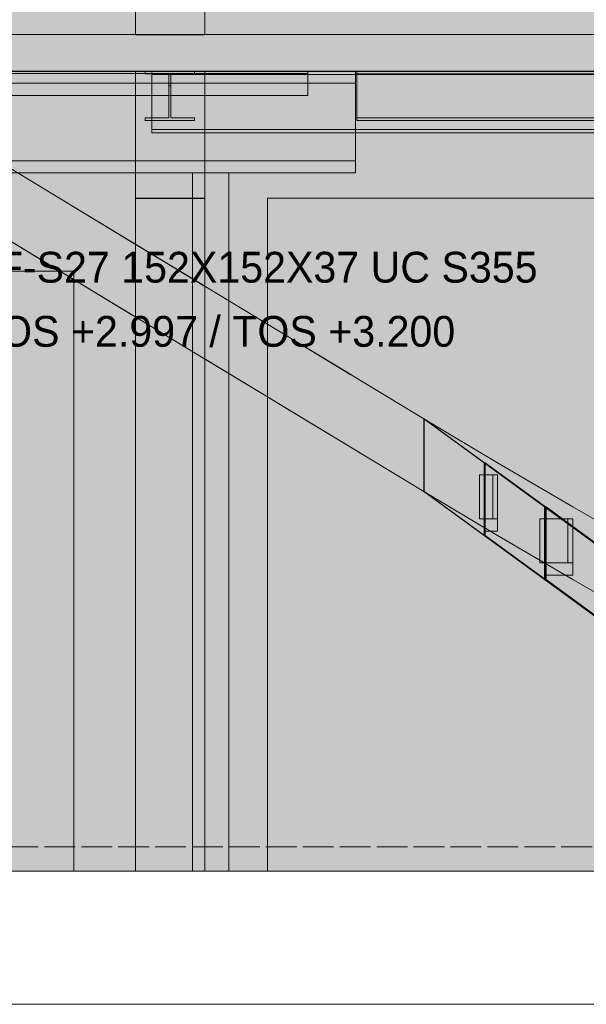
# Model space of a CAD drawing. Header units: millimetres. Extents: x 17 to 413, y 4 to 292.
# Tile 10 of 27: x 175 to 199, y 116 to 156. Entities that reach past the tile are written whole.
import ezdxf

# ---------------------------------------------------------------- set-up
doc = ezdxf.new("R2010")
doc.units = ezdxf.units.MM
doc.linetypes.add('DASHED', pattern=[1.524, 1.27, -0.254])
for name, color, linetype in [('FILL-WHITE', 7, 'Continuous'), ('LINE-CORE', 7, 'Continuous'), ('LINE-INK', 7, 'Continuous'), ('LINE-STEEL-DASH', 7, 'DASHED'), ('TEXT-INK', 7, 'Continuous')]:
    doc.layers.add(name, color=color, linetype=linetype)

msp = doc.modelspace()

# ---------------------------------------------------------------- hatches: boundary and pattern name
at = {"layer": 'FILL-WHITE', "true_color": 0xffffff}
h = msp.add_hatch(color=7, dxfattribs=at)
h.dxf.hatch_style = 1
h.paths.add_polyline_path([(68.058, 186.549), (147.226, 186.549), (147.226, 156.536), (165.426, 156.536), (165.426, 186.549), (234.318, 186.549), (234.318, 154.299), (68.058, 154.299)])
h = msp.add_hatch(color=7, dxfattribs=at)
h.dxf.hatch_style = 1
h.paths.add_polyline_path([(68.058, 186.549), (147.226, 186.549), (147.226, 156.536), (165.426, 156.536), (165.426, 186.549), (234.318, 186.549), (234.318, 154.299), (68.058, 154.299)])
h = msp.add_hatch(color=7, dxfattribs=at)
h.dxf.hatch_style = 1
h.paths.add_polyline_path([(183.083, 184.549), (183.083, 155.799), (180.226, 155.799), (180.226, 184.549)])
h = msp.add_hatch(color=7, dxfattribs=at)
h.dxf.hatch_style = 1
h.paths.add_polyline_path([(180.226, 155.799), (180.226, 162.014), (183.083, 162.014), (183.083, 155.799)])
h = msp.add_hatch(color=7, dxfattribs=at)
h.dxf.hatch_style = 1
h.paths.add_polyline_path([(242.193, 159.549), (242.193, 121.299), (177.676, 121.299), (177.676, 146.054), (168.571, 146.054), (168.571, 121.299), (130.426, 121.299), (130.426, 146.054), (121.321, 146.054), (121.321, 121.299), (120.933, 121.299), (120.933, 159.549)])
h = msp.add_hatch(color=7, dxfattribs=at)
h.dxf.hatch_style = 1
h.paths.add_polyline_path([(242.193, 159.549), (242.193, 155.812), (120.933, 155.812), (120.933, 159.549)])
h = msp.add_hatch(color=7, dxfattribs=at)
h.dxf.hatch_style = 1
h.paths.add_polyline_path([(164.926, 155.799), (165.126, 155.799), (165.126, 156.299), (168.12, 154.487), (168.126, 154.483), (168.133, 154.479), (171.126, 152.667), (174.12, 150.856), (174.126, 150.852), (174.126, 150.852), (177.126, 149.036), (177.133, 149.032), (180.121, 147.223), (180.126, 147.22), (180.133, 147.216), (183.121, 145.407), (183.126, 145.404), (183.133, 145.4), (186.126, 143.588), (189.12, 141.777), (189.126, 141.773), (189.126, 141.773), (192.126, 139.957), (195.176, 138.141), (198.276, 136.325), (201.426, 134.51), (204.626, 132.694), (207.876, 130.878), (211.176, 129.062), (214.526, 127.246), (217.926, 125.431), (221.376, 123.615), (221.376, 123.115), (221.376, 121.299), (217.926, 122.431), (214.526, 124.246), (211.176, 126.062), (207.876, 127.878), (204.626, 129.694), (201.426, 131.51), (198.276, 133.325), (195.176, 135.141), (192.126, 136.957), (189.126, 138.773), (186.132, 140.584), (186.126, 140.588), (186.126, 140.588), (183.129, 142.403), (183.126, 142.404), (183.119, 142.408), (180.131, 144.217), (180.126, 144.22), (180.119, 144.224), (177.126, 146.036), (177.119, 146.04), (174.126, 147.852), (171.132, 149.663), (171.126, 149.667), (171.126, 149.667), (168.132, 151.479), (168.126, 151.483), (168.119, 151.487), (165.126, 153.299), (165.126, 153.483), (165.126, 153.983), (164.926, 153.983)])
h = msp.add_hatch(color=7, dxfattribs=at)
h.dxf.hatch_style = 1
h.paths.add_polyline_path([(168.126, 154.483), (168.128, 154.482), (171.126, 152.667), (174.112, 150.861), (174.126, 150.852), (174.126, 150.852), (177.126, 149.036), (177.128, 149.035), (180.126, 147.22), (180.128, 147.219), (183.112, 145.413), (183.126, 145.404), (183.128, 145.403), (186.126, 143.588), (189.112, 141.782), (189.126, 141.773), (189.126, 141.773), (192.126, 139.957), (195.176, 138.141), (198.276, 136.325), (201.426, 134.51), (204.626, 132.694), (207.876, 130.878), (211.176, 129.062), (214.526, 127.246), (217.926, 125.431), (221.376, 123.615), (221.376, 121.299), (217.926, 122.431), (214.526, 124.246), (211.176, 126.062), (207.876, 127.878), (204.626, 129.694), (201.426, 131.51), (198.276, 133.325), (195.176, 135.141), (192.126, 136.957), (189.126, 138.773), (186.126, 140.588), (183.14, 142.395), (183.126, 142.404), (183.124, 142.405), (180.126, 144.22), (180.124, 144.221), (177.126, 146.036), (177.124, 146.037), (174.126, 147.852), (171.14, 149.658), (171.126, 149.667), (171.126, 149.667), (168.126, 151.483), (168.124, 151.484), (165.126, 153.299), (165.126, 156.299)])
h = msp.add_hatch(color=7, dxfattribs=at)
h.dxf.hatch_style = 1
h.paths.add_polyline_path([(242.193, 155.812), (242.193, 155.812), (242.193, 154.286), (120.933, 154.286), (120.933, 155.812)])
h = msp.add_hatch(color=7, dxfattribs=at)
h.dxf.hatch_style = 1
h.paths.add_polyline_path([(68.007, 121.299), (68.007, 154.286), (68.056, 154.286), (68.056, 154.299), (68.04, 154.3), (68.04, 154.3), (68.04, 154.301), (68.056, 154.299), (218.526, 154.299), (218.526, 121.299), (154.356, 121.299), (154.356, 149.054), (136.151, 149.054), (136.151, 121.299), (120.591, 121.299), (120.591, 149.054), (102.402, 149.054), (102.402, 149.052), (102.386, 149.054), (102.386, 121.299)])
h = msp.add_hatch(color=7, dxfattribs=at)
h.dxf.hatch_style = 1
h.paths.add_polyline_path([(218.526, 154.299), (218.526, 121.299), (154.356, 121.299), (154.356, 149.054), (136.151, 149.054), (136.151, 121.299), (120.591, 121.299), (120.591, 149.054), (102.386, 149.054), (102.386, 121.299), (68.007, 121.299), (68.007, 154.299)])
h = msp.add_hatch(color=7, dxfattribs=at)
h.dxf.hatch_style = 1
h.paths.add_polyline_path([(86.226, 154.299), (189.316, 154.299), (189.316, 153.807), (86.226, 153.807)])
h = msp.add_hatch(color=7, dxfattribs=at)
h.dxf.hatch_style = 1
h.paths.add_polyline_path([(86.226, 154.299), (189.316, 154.299), (189.316, 153.807), (86.226, 153.807)])
h = msp.add_hatch(color=7, dxfattribs=at)
h.dxf.hatch_style = 1
h.paths.add_polyline_path([(88.526, 154.299), (187.336, 154.299), (187.336, 153.299), (88.526, 153.299)])
h = msp.add_hatch(color=7, dxfattribs=at)
h.dxf.hatch_style = 1
h.paths.add_polyline_path([(88.526, 154.299), (187.336, 154.299), (187.336, 154.199), (88.526, 154.199)])
h = msp.add_hatch(color=7, dxfattribs=at)
h.dxf.hatch_style = 1
h.paths.add_polyline_path([(88.526, 154.199), (187.336, 154.199), (187.336, 153.299), (88.526, 153.299)])
h = msp.add_hatch(color=7, dxfattribs=at)
h.dxf.hatch_style = 1
h.paths.add_polyline_path([(137.601, 154.286), (137.602, 154.289), (137.617, 154.286), (242.193, 154.286), (242.193, 154.286), (242.193, 121.299), (242.193, 121.299), (177.676, 121.299), (177.676, 146.054), (168.571, 146.054), (168.571, 121.299), (130.426, 121.299), (130.426, 146.054), (121.321, 146.054), (121.321, 121.299), (120.933, 121.299), (120.933, 154.286)])
h = msp.add_hatch(color=7, dxfattribs=at)
h.dxf.hatch_style = 1
h.paths.add_polyline_path([(180.226, 121.299), (180.226, 154.299), (183.083, 154.299), (183.085, 154.315), (183.086, 154.315), (183.086, 121.299), (183.083, 121.299), (180.226, 121.299)])
h = msp.add_hatch(color=7, dxfattribs=at)
h.dxf.hatch_style = 1
h.paths.add_polyline_path([(180.226, 154.286), (180.226, 154.299), (183.083, 154.299), (183.083, 154.286), (180.226, 154.286)])
h = msp.add_hatch(color=7, dxfattribs=at)
h.dxf.hatch_style = 1
h.paths.add_polyline_path([(180.226, 154.299), (183.083, 154.299), (183.083, 121.299), (180.226, 121.299)])
h = msp.add_hatch(color=7, dxfattribs=at)
h.dxf.hatch_style = 1
h.paths.add_polyline_path([(183.086, 154.299), (183.086, 121.299), (180.226, 121.299), (180.226, 154.299)])
h = msp.add_hatch(color=7, dxfattribs=at)
h.dxf.hatch_style = 1
h.paths.add_polyline_path([(180.226, 154.286), (183.083, 154.286), (183.083, 121.299), (180.226, 121.299)])
h = msp.add_hatch(color=7, dxfattribs=at)
h.dxf.hatch_style = 1
h.paths.add_polyline_path([(180.612, 154.3), (180.612, 154.301), (180.624, 154.299), (180.628, 154.299), (182.664, 154.299), (182.664, 154.189), (181.682, 154.189), (181.682, 152.377), (182.664, 152.377), (182.664, 152.267), (180.628, 152.267), (180.612, 152.265), (180.628, 152.267), (180.628, 152.377), (181.61, 152.377), (181.61, 154.189), (180.628, 154.189), (180.628, 154.299), (180.612, 154.3)])
h = msp.add_hatch(color=7, dxfattribs=at)
h.dxf.hatch_style = 1
h.paths.add_polyline_path([(180.628, 152.377), (181.61, 152.377), (181.61, 153.689), (181.61, 154.189), (180.628, 154.189), (180.628, 154.299), (180.624, 154.299), (180.628, 154.299), (182.664, 154.299), (182.664, 154.189), (181.682, 154.189), (181.682, 152.377), (182.664, 152.377), (182.664, 152.267), (180.628, 152.267)])
h = msp.add_hatch(color=7, dxfattribs=at)
h.dxf.hatch_style = 1
h.paths.add_polyline_path([(180.896, 154.299), (244.776, 154.299), (244.776, 154.157), (180.896, 154.157)])
h = msp.add_hatch(color=7, dxfattribs=at)
h.dxf.hatch_style = 1
h.paths.add_polyline_path([(180.896, 154.299), (244.776, 154.299), (244.776, 154.157), (180.896, 154.157)])
h = msp.add_hatch(color=7, dxfattribs=at)
h.dxf.hatch_style = 1
h.paths.add_polyline_path([(180.896, 154.299), (244.776, 154.299), (244.776, 154.157), (180.896, 154.157)])
h = msp.add_hatch(color=7, dxfattribs=at)
h.dxf.hatch_style = 1
h.paths.add_polyline_path([(180.896, 154.299), (244.776, 154.299), (244.776, 154.157), (180.896, 154.157)])
h = msp.add_hatch(color=7, dxfattribs=at)
h.dxf.hatch_style = 1
h.paths.add_polyline_path([(180.896, 154.157), (244.776, 154.157), (244.776, 151.9), (180.896, 151.9)])
h = msp.add_hatch(color=7, dxfattribs=at)
h.dxf.hatch_style = 1
h.paths.add_polyline_path([(180.896, 154.157), (244.776, 154.157), (244.776, 151.9), (180.896, 151.9)])
h = msp.add_hatch(color=7, dxfattribs=at)
h.dxf.hatch_style = 1
h.paths.add_polyline_path([(180.896, 154.157), (244.776, 154.157), (244.776, 151.9), (180.896, 151.9)])
h = msp.add_hatch(color=7, dxfattribs=at)
h.dxf.hatch_style = 1
h.paths.add_polyline_path([(180.896, 154.157), (244.776, 154.157), (244.776, 151.9), (180.896, 151.9)])
h = msp.add_hatch(color=7, dxfattribs=at)
h.dxf.hatch_style = 1
h.paths.add_polyline_path([(183.086, 154.299), (183.086, 154.299), (183.079, 154.299)])
h = msp.add_hatch(color=7, dxfattribs=at)
h.dxf.hatch_style = 1
h.paths.add_polyline_path([(228.696, 154.299), (228.696, 154.286), (228.745, 154.286), (228.745, 121.299), (204.235, 121.299), (204.23, 121.293), (204.23, 121.293), (204.235, 121.299), (204.235, 149.054), (185.68, 149.054), (185.68, 121.299), (183.086, 121.299), (183.086, 154.299)])
h = msp.add_hatch(color=7, dxfattribs=at)
h.dxf.hatch_style = 1
h.paths.add_polyline_path([(228.696, 154.299), (228.696, 154.286), (228.745, 154.286), (228.745, 121.299), (204.235, 121.299), (204.235, 149.054), (185.68, 149.054), (185.68, 121.299), (183.086, 121.299), (183.086, 154.299)])
h = msp.add_hatch(color=7, dxfattribs=at)
h.dxf.hatch_style = 1
h.paths.add_polyline_path([(189.366, 154.299), (231.276, 154.299), (231.276, 154.189), (189.366, 154.189)])
h = msp.add_hatch(color=7, dxfattribs=at)
h.dxf.hatch_style = 1
h.paths.add_polyline_path([(189.366, 154.299), (231.276, 154.299), (231.276, 154.189), (189.366, 154.189)])
h = msp.add_hatch(color=7, dxfattribs=at)
h.dxf.hatch_style = 1
h.paths.add_polyline_path([(231.276, 154.189), (231.276, 152.377), (189.366, 152.377), (189.366, 154.189)])
h = msp.add_hatch(color=7, dxfattribs=at)
h.dxf.hatch_style = 1
h.paths.add_polyline_path([(189.366, 154.189), (231.276, 154.189), (231.276, 152.377), (189.366, 152.377)])
h = msp.add_hatch(color=7, dxfattribs=at)
h.dxf.hatch_style = 1
h.paths.add_polyline_path([(189.316, 153.807), (189.316, 150.601), (86.226, 150.601), (86.226, 153.807)])
h = msp.add_hatch(color=7, dxfattribs=at)
h.dxf.hatch_style = 1
h.paths.add_polyline_path([(86.226, 153.807), (189.316, 153.807), (189.316, 150.601), (86.226, 150.601)])
h = msp.add_hatch(color=7, dxfattribs=at)
h.dxf.hatch_style = 1
h.paths.add_polyline_path([(180.612, 152.266), (180.628, 152.267), (180.628, 152.377), (181.61, 152.377), (181.61, 153.689), (181.682, 153.689), (181.682, 152.377), (182.664, 152.377), (182.664, 152.267), (180.628, 152.267), (180.612, 152.265), (180.612, 152.265)])
h = msp.add_hatch(color=7, dxfattribs=at)
h.dxf.hatch_style = 1
h.paths.add_polyline_path([(189.366, 152.377), (231.276, 152.377), (231.276, 152.267), (189.366, 152.267)])
h = msp.add_hatch(color=7, dxfattribs=at)
h.dxf.hatch_style = 1
h.paths.add_polyline_path([(189.366, 152.377), (231.276, 152.377), (231.276, 152.267), (189.366, 152.267)])
h = msp.add_hatch(color=7, dxfattribs=at)
h.dxf.hatch_style = 1
h.paths.add_polyline_path([(180.612, 152.266), (180.628, 152.267), (180.612, 152.265), (180.612, 152.265)])
h = msp.add_hatch(color=7, dxfattribs=at)
h.dxf.hatch_style = 1
h.paths.add_polyline_path([(180.896, 151.9), (244.776, 151.9), (244.776, 151.758), (180.896, 151.758)])
h = msp.add_hatch(color=7, dxfattribs=at)
h.dxf.hatch_style = 1
h.paths.add_polyline_path([(180.896, 151.9), (244.776, 151.9), (244.776, 151.758), (180.896, 151.758)])
h = msp.add_hatch(color=7, dxfattribs=at)
h.dxf.hatch_style = 1
h.paths.add_polyline_path([(180.896, 151.9), (244.776, 151.9), (244.776, 151.758), (180.896, 151.758)])
h = msp.add_hatch(color=7, dxfattribs=at)
h.dxf.hatch_style = 1
h.paths.add_polyline_path([(180.896, 151.9), (244.776, 151.9), (244.776, 151.758), (180.896, 151.758)])
h = msp.add_hatch(color=7, dxfattribs=at)
h.dxf.hatch_style = 1
h.paths.add_polyline_path([(174.126, 150.352), (174.126, 150.852), (177.126, 149.036), (177.128, 149.035), (180.126, 147.22), (180.128, 147.219), (183.112, 145.413), (183.126, 145.404), (183.128, 145.403), (186.126, 143.588), (189.112, 141.782), (189.126, 141.773), (189.126, 141.773), (192.126, 139.957), (192.126, 138.957), (192.126, 137.641), (192.126, 136.957), (189.126, 138.773), (186.14, 140.579), (186.126, 140.588), (186.126, 140.588), (183.14, 142.395), (183.126, 142.404), (183.124, 142.405), (180.126, 144.22), (180.124, 144.221), (177.126, 146.036), (177.124, 146.037), (174.126, 147.852), (174.126, 148.536), (173.926, 148.536), (173.926, 150.352)])
h = msp.add_hatch(color=7, dxfattribs=at)
h.dxf.hatch_style = 1
h.paths.add_polyline_path([(174.126, 147.852), (174.126, 150.852), (177.126, 149.036), (177.133, 149.032), (180.121, 147.223), (183.126, 145.404), (183.133, 145.4), (186.126, 143.588), (189.12, 141.777), (189.126, 141.773), (189.126, 141.773), (192.126, 139.957), (192.126, 136.957), (189.126, 138.773), (186.132, 140.584), (186.126, 140.588), (186.126, 140.588), (183.126, 142.404), (183.119, 142.408), (180.131, 144.217), (177.131, 146.033), (174.126, 147.852)])
h = msp.add_hatch(color=7, dxfattribs=at)
h.dxf.hatch_style = 1
h.paths.add_polyline_path([(86.226, 150.601), (189.316, 150.601), (189.316, 150.109), (86.226, 150.109)])
h = msp.add_hatch(color=7, dxfattribs=at)
h.dxf.hatch_style = 1
h.paths.add_polyline_path([(86.226, 150.601), (189.316, 150.601), (189.316, 150.109), (86.226, 150.109)])
h = msp.add_hatch(color=7, dxfattribs=at)
h.dxf.hatch_style = 1
h.paths.add_polyline_path([(182.576, 150.109), (184.076, 150.109), (184.076, 121.299), (182.576, 121.299)])
h = msp.add_hatch(color=7, dxfattribs=at)
h.dxf.hatch_style = 1
h.paths.add_polyline_path([(184.076, 150.109), (184.076, 121.299), (182.576, 121.299), (182.576, 150.109)])
h = msp.add_hatch(color=7, dxfattribs=at)
h.dxf.hatch_style = 1
h.paths.add_polyline_path([(183.083, 149.054), (183.083, 121.299), (180.226, 121.299), (180.226, 149.054)])
h = msp.add_hatch(color=7, dxfattribs=at)
h.dxf.hatch_style = 1
h.paths.add_polyline_path([(180.226, 121.299), (180.226, 149.054), (183.083, 149.054), (183.083, 121.299)])
h = msp.add_hatch(color=7, dxfattribs=at)
h.dxf.hatch_style = 1
h.paths.add_polyline_path([(183.083, 149.054), (183.083, 121.299), (180.226, 121.299), (180.226, 149.054)])
h = msp.add_hatch(color=7, dxfattribs=at)
h.dxf.hatch_style = 1
h.paths.add_polyline_path([(180.226, 121.299), (180.226, 149.054), (183.083, 149.054), (183.083, 121.299)])
h = msp.add_hatch(color=7, dxfattribs=at)
h.dxf.hatch_style = 1
h.paths.add_polyline_path([(183.083, 149.049), (183.083, 121.299), (180.226, 121.299), (180.226, 149.049)])
h = msp.add_hatch(color=7, dxfattribs=at)
h.dxf.hatch_style = 1
h.paths.add_polyline_path([(180.226, 121.299), (180.226, 149.049), (183.083, 149.049), (183.083, 121.299)])
h = msp.add_hatch(color=7, dxfattribs=at)
h.dxf.hatch_style = 1
h.paths.add_polyline_path([(173.206, 141.975), (198.023, 141.975), (198.023, 147.367), (173.206, 147.367)])
h = msp.add_hatch(color=7, dxfattribs=at)
h.dxf.hatch_style = 1
h.paths.add_polyline_path([(192.137, 139.957), (192.137, 136.957), (192.126, 136.957), (192.126, 139.957)])
h = msp.add_hatch(color=7, dxfattribs=at)
h.dxf.hatch_style = 1
h.paths.add_polyline_path([(194.626, 138.141), (194.626, 137.141), (194.626, 135.141), (192.126, 136.957), (192.126, 137.641), (192.126, 139.957)])
h = msp.add_hatch(color=7, dxfattribs=at)
h.dxf.hatch_style = 1
h.paths.add_polyline_path([(192.137, 139.957), (194.637, 138.141), (194.637, 135.141), (192.137, 136.957)])
h = msp.add_hatch(color=7, dxfattribs=at)
h.dxf.hatch_style = 1
h.paths.add_polyline_path([(194.626, 135.141), (194.626, 138.141), (194.637, 138.141), (194.637, 135.141)])
h = msp.add_hatch(color=7, dxfattribs=at)
h.dxf.hatch_style = 1
h.paths.add_polyline_path([(194.66, 138.141), (194.66, 135.141), (194.626, 135.141), (194.626, 138.141)])
h = msp.add_hatch(color=7, dxfattribs=at)
h.dxf.hatch_style = 1
h.paths.add_polyline_path([(194.626, 138.141), (194.66, 138.141), (197.15, 136.325), (197.116, 136.325)])
h = msp.add_hatch(color=7, dxfattribs=at)
h.dxf.hatch_style = 1
h.paths.add_polyline_path([(194.626, 138.141), (197.116, 136.325), (197.116, 135.325), (197.116, 133.325), (194.626, 135.141), (194.626, 135.825)])
h = msp.add_hatch(color=7, dxfattribs=at)
h.dxf.hatch_style = 1
h.paths.add_polyline_path([(194.66, 135.141), (194.66, 138.141), (197.15, 136.325), (197.15, 133.325)])
h = msp.add_hatch(color=7, dxfattribs=at)
h.dxf.hatch_style = 1
h.paths.add_polyline_path([(194.976, 137.641), (194.976, 135.825), (194.426, 135.825), (194.426, 137.641)])
h = msp.add_hatch(color=7, dxfattribs=at)
h.dxf.hatch_style = 1
h.paths.add_polyline_path([(194.626, 137.641), (194.626, 135.825), (194.426, 135.825), (194.426, 137.641)])
h = msp.add_hatch(color=7, dxfattribs=at)
h.dxf.hatch_style = 1
h.paths.add_polyline_path([(194.626, 137.141), (194.626, 137.641), (195.176, 137.641), (195.176, 135.325), (194.626, 135.325), (194.626, 135.825)])
h = msp.add_hatch(color=7, dxfattribs=at)
h.dxf.hatch_style = 1
h.paths.add_polyline_path([(194.976, 137.641), (195.176, 137.641), (195.176, 135.825), (194.976, 135.825)])
h = msp.add_hatch(color=7, dxfattribs=at)
h.dxf.hatch_style = 1
h.paths.add_polyline_path([(197.116, 136.325), (197.15, 136.325), (197.15, 133.325), (197.116, 133.325)])
h = msp.add_hatch(color=7, dxfattribs=at)
h.dxf.hatch_style = 1
h.paths.add_polyline_path([(197.173, 136.325), (197.173, 133.325), (197.116, 133.325), (197.116, 136.325)])
h = msp.add_hatch(color=7, dxfattribs=at)
h.dxf.hatch_style = 1
h.paths.add_polyline_path([(197.116, 136.325), (197.173, 136.325), (199.653, 134.51), (199.596, 134.51)])
h = msp.add_hatch(color=7, dxfattribs=at)
h.dxf.hatch_style = 1
h.paths.add_polyline_path([(199.596, 134.51), (199.596, 133.51), (199.596, 131.51), (197.116, 133.325), (197.116, 134.01), (197.116, 136.325)])
h = msp.add_hatch(color=7, dxfattribs=at)
h.dxf.hatch_style = 1
h.paths.add_polyline_path([(197.173, 133.325), (197.173, 136.325), (199.653, 134.51), (199.653, 131.51), (197.173, 133.325)])
h = msp.add_hatch(color=7, dxfattribs=at)
h.dxf.hatch_style = 1
h.paths.add_polyline_path([(198.077, 135.825), (198.077, 134.01), (196.917, 134.01), (196.917, 135.825)])
h = msp.add_hatch(color=7, dxfattribs=at)
h.dxf.hatch_style = 1
h.paths.add_polyline_path([(197.116, 135.825), (197.116, 134.01), (196.917, 134.01), (196.917, 135.825)])
h = msp.add_hatch(color=7, dxfattribs=at)
h.dxf.hatch_style = 1
h.paths.add_polyline_path([(197.116, 134.01), (197.116, 135.325), (197.116, 135.825), (198.276, 135.825), (198.276, 133.51), (197.116, 133.51)])
h = msp.add_hatch(color=7, dxfattribs=at)
h.dxf.hatch_style = 1
h.paths.add_polyline_path([(198.077, 134.01), (198.077, 135.825), (198.276, 135.825), (198.276, 134.01)])
h = msp.add_hatch(color=7, dxfattribs=at)
h.dxf.hatch_style = 1
h.paths.add_polyline_path([(194.626, 135.141), (194.66, 135.141), (197.15, 133.325), (197.116, 133.325)])
h = msp.add_hatch(color=7, dxfattribs=at)
h.dxf.hatch_style = 1
h.paths.add_polyline_path([(197.116, 133.325), (197.173, 133.325), (199.653, 131.51), (199.596, 131.51)])

# ---------------------------------------------------------------- linework, layer by layer
at = {"layer": 'LINE-CORE', "lineweight": 5}
for points in [[(68.058, 186.549), (147.226, 186.549), (147.226, 156.536), (165.426, 156.536), (165.426, 186.549), (234.318, 186.549), (234.318, 154.299), (68.058, 154.299)], [(68.058, 186.549), (147.226, 186.549), (147.226, 156.536), (165.426, 156.536), (165.426, 186.549), (234.318, 186.549), (234.318, 154.299), (234.318, 154.299), (234.318, 154.299), (68.058, 154.299), (68.058, 154.299), (68.058, 154.299)], [(183.083, 184.549), (183.083, 155.799), (180.226, 155.799), (180.226, 184.549)], [(180.226, 155.799), (180.226, 162.014), (183.083, 162.014), (183.083, 162.014), (183.083, 155.799), (180.226, 155.799)], [(242.193, 159.549), (242.193, 121.299), (177.676, 121.299), (177.676, 146.054), (168.571, 146.054), (168.571, 121.299), (130.426, 121.299), (130.426, 146.054), (121.321, 146.054), (121.321, 121.299), (120.933, 121.299), (120.933, 159.549)], [(242.193, 159.549), (242.193, 155.812), (120.933, 155.812), (120.933, 159.549)], [(242.193, 155.812), (242.193, 155.812), (242.193, 154.286), (120.933, 154.286), (120.933, 155.812)], [(68.007, 121.299), (68.007, 154.286), (68.056, 154.286), (68.056, 154.299), (68.04, 154.3), (68.04, 154.3), (68.04, 154.301), (68.056, 154.299), (68.056, 154.299), (218.526, 154.299), (218.526, 121.299), (154.356, 121.299), (154.356, 149.054), (136.151, 149.054), (136.151, 121.299), (120.591, 121.299), (120.591, 121.299), (120.591, 149.054), (102.402, 149.054), (102.402, 149.052), (102.386, 149.054), (102.386, 121.299), (68.007, 121.299)], [(218.526, 154.299), (218.526, 121.299), (154.356, 121.299), (154.356, 149.054), (136.151, 149.054), (136.151, 121.299), (120.591, 121.299), (120.591, 149.054), (102.386, 149.054), (102.386, 121.299), (68.007, 121.299), (68.007, 154.299)], [(86.226, 154.299), (189.316, 154.299), (189.316, 153.807), (86.226, 153.807), (86.226, 154.299)], [(86.226, 154.299), (189.316, 154.299), (189.316, 154.299), (189.316, 153.807), (86.226, 153.807), (86.226, 153.807)], [(88.526, 154.299), (187.336, 154.299), (187.336, 153.299), (88.526, 153.299), (88.526, 154.299)], [(88.526, 154.299), (187.336, 154.299), (187.336, 154.299), (187.336, 154.199), (88.526, 154.199), (88.526, 154.199)], [(88.526, 154.199), (187.336, 154.199), (187.336, 153.299), (88.526, 153.299)], [(137.601, 154.286), (137.602, 154.289), (137.617, 154.286), (242.193, 154.286), (242.193, 154.286), (242.193, 121.299), (242.193, 121.299), (177.676, 121.299), (177.676, 146.054), (168.571, 146.054), (168.571, 121.299), (130.426, 121.299), (130.426, 146.054), (121.321, 146.054), (121.321, 121.299), (120.933, 121.299), (120.933, 154.286)], [(180.226, 121.299), (180.226, 121.299), (180.226, 154.299), (183.083, 154.299), (183.085, 154.315), (183.086, 154.315), (183.086, 121.299), (183.083, 121.299), (180.226, 121.299), (180.226, 121.299)], [(180.226, 154.286), (180.226, 154.299), (183.083, 154.299), (183.083, 154.299), (183.083, 154.299), (183.083, 154.299), (183.083, 154.286), (180.226, 154.286), (180.226, 154.286), (180.226, 154.286)], [(180.226, 154.299), (180.226, 154.299), (180.226, 154.299), (183.083, 154.299), (183.083, 121.299), (183.083, 121.299), (183.083, 121.299), (183.083, 121.299), (180.226, 121.299), (180.226, 154.299)], [(183.086, 154.299), (183.086, 121.299), (180.226, 121.299), (180.226, 154.299)], [(180.226, 154.286), (183.083, 154.286), (183.083, 121.299), (180.226, 121.299)], [(180.612, 154.3), (180.612, 154.301), (180.624, 154.299), (180.628, 154.299), (182.664, 154.299), (182.664, 154.189), (181.682, 154.189), (181.682, 152.377), (182.664, 152.377), (182.664, 152.267), (180.628, 152.267), (180.628, 152.267), (180.612, 152.265), (180.612, 152.265), (180.628, 152.267), (180.628, 152.377), (181.61, 152.377), (181.61, 154.189), (180.628, 154.189), (180.628, 154.299), (180.612, 154.3)], [(180.628, 152.377), (181.61, 152.377), (181.61, 153.689), (181.61, 154.189), (180.628, 154.189), (180.628, 154.299), (180.624, 154.299), (180.628, 154.299), (182.664, 154.299), (182.664, 154.189), (181.682, 154.189), (181.682, 152.377), (182.664, 152.377), (182.664, 152.267), (180.628, 152.267)], [(180.896, 154.299), (244.776, 154.299), (244.776, 154.157), (180.896, 154.157), (180.896, 154.299)], [(180.896, 154.299), (244.776, 154.299), (244.776, 154.299), (244.776, 154.157), (180.896, 154.157), (180.896, 154.157)], [(180.896, 154.299), (244.776, 154.299), (244.776, 154.157), (180.896, 154.157), (180.896, 154.299)], [(180.896, 154.299), (244.776, 154.299), (244.776, 154.299), (244.776, 154.157), (180.896, 154.157), (180.896, 154.157)], [(180.896, 154.157), (244.776, 154.157), (244.776, 151.9), (244.776, 151.9), (180.896, 151.9), (180.896, 154.157)], [(180.896, 154.157), (244.776, 154.157), (244.776, 154.157), (244.776, 151.9), (180.896, 151.9), (180.896, 151.9)], [(180.896, 154.157), (244.776, 154.157), (244.776, 151.9), (244.776, 151.9), (180.896, 151.9), (180.896, 154.157)], [(180.896, 154.157), (244.776, 154.157), (244.776, 154.157), (244.776, 151.9), (180.896, 151.9), (180.896, 151.9)], [(183.086, 154.299), (183.086, 154.299), (183.079, 154.299)], [(228.696, 154.299), (228.696, 154.299), (228.696, 154.299), (228.696, 154.299), (228.696, 154.286), (228.745, 154.286), (228.745, 154.286), (228.745, 154.286), (228.745, 121.299), (204.235, 121.299), (204.235, 121.299), (204.23, 121.293), (204.23, 121.293), (204.235, 121.299), (204.235, 149.054), (185.68, 149.054), (185.68, 121.299), (183.086, 121.299), (183.086, 121.299), (183.086, 154.299)], [(228.696, 154.299), (228.696, 154.286), (228.696, 154.286), (228.696, 154.286), (228.696, 154.286), (228.696, 154.286), (228.745, 154.286), (228.745, 121.299), (228.745, 121.299), (204.235, 121.299), (204.235, 149.054), (185.68, 149.054), (185.68, 121.299), (185.68, 121.299), (183.086, 121.299), (183.086, 154.299)], [(189.366, 154.299), (231.276, 154.299), (231.276, 154.189), (189.366, 154.189), (189.366, 154.299)], [(189.366, 154.299), (231.276, 154.299), (231.276, 154.299), (231.276, 154.189), (189.366, 154.189), (189.366, 154.189)], [(231.276, 154.189), (231.276, 152.377), (189.366, 152.377), (189.366, 154.189)], [(189.366, 154.189), (231.276, 154.189), (231.276, 152.377), (189.366, 152.377)], [(189.316, 153.807), (189.316, 150.601), (86.226, 150.601), (86.226, 153.807)], [(86.226, 153.807), (189.316, 153.807), (189.316, 150.601), (86.226, 150.601)], [(180.612, 152.266), (180.628, 152.267), (180.628, 152.377), (181.61, 152.377), (181.61, 153.689), (181.682, 153.689), (181.682, 152.377), (182.664, 152.377), (182.664, 152.267), (180.628, 152.267), (180.628, 152.267), (180.612, 152.265), (180.612, 152.265)], [(189.366, 152.377), (231.276, 152.377), (231.276, 152.267), (189.366, 152.267), (189.366, 152.377)], [(189.366, 152.377), (231.276, 152.377), (231.276, 152.377), (231.276, 152.267), (189.366, 152.267), (189.366, 152.267)], [(180.612, 152.266), (180.628, 152.267), (180.612, 152.265), (180.612, 152.265)], [(180.896, 151.9), (244.776, 151.9), (244.776, 151.758), (180.896, 151.758), (180.896, 151.9)], [(180.896, 151.9), (244.776, 151.9), (244.776, 151.9), (244.776, 151.758), (180.896, 151.758), (180.896, 151.758)], [(180.896, 151.9), (244.776, 151.9), (244.776, 151.758), (180.896, 151.758), (180.896, 151.9)], [(180.896, 151.9), (244.776, 151.9), (244.776, 151.9), (244.776, 151.758), (180.896, 151.758), (180.896, 151.758)], [(86.226, 150.601), (189.316, 150.601), (189.316, 150.109), (86.226, 150.109), (86.226, 150.601)], [(86.226, 150.601), (189.316, 150.601), (189.316, 150.601), (189.316, 150.109), (86.226, 150.109), (86.226, 150.109)], [(182.576, 150.109), (184.076, 150.109), (184.076, 121.299), (182.576, 121.299)], [(184.076, 150.109), (184.076, 121.299), (182.576, 121.299), (182.576, 150.109)], [(183.083, 149.054), (183.083, 121.299), (183.083, 121.299), (180.226, 121.299), (180.226, 149.054), (180.226, 149.054)], [(180.226, 121.299), (180.226, 149.054), (183.083, 149.054), (183.083, 149.054), (183.083, 121.299), (180.226, 121.299)], [(183.083, 149.054), (183.083, 121.299), (183.083, 121.299), (180.226, 121.299), (180.226, 149.054), (180.226, 149.054)], [(180.226, 121.299), (180.226, 149.054), (183.083, 149.054), (183.083, 149.054), (183.083, 121.299), (180.226, 121.299)], [(183.083, 149.049), (183.083, 121.299), (183.083, 121.299), (180.226, 121.299), (180.226, 149.049), (180.226, 149.049)], [(180.226, 121.299), (180.226, 149.049), (183.083, 149.049), (183.083, 149.049), (183.083, 121.299), (180.226, 121.299)], [(192.137, 139.957), (192.137, 136.957), (192.137, 136.957), (192.126, 136.957), (192.126, 139.957), (192.126, 139.957)], [(194.626, 138.141), (194.626, 137.141), (194.626, 135.141), (192.126, 136.957), (192.126, 137.641), (192.126, 139.957)], [(192.137, 139.957), (194.637, 138.141), (194.637, 135.141), (192.137, 136.957)], [(194.626, 135.141), (194.626, 138.141), (194.637, 138.141), (194.637, 135.141), (194.626, 135.141)], [(194.66, 138.141), (194.66, 135.141), (194.626, 135.141), (194.626, 138.141)], [(194.626, 138.141), (194.66, 138.141), (197.15, 136.325), (197.15, 136.325), (197.116, 136.325), (194.626, 138.141)], [(194.626, 138.141), (194.626, 138.141), (197.116, 136.325), (197.116, 135.325), (197.116, 133.325), (197.116, 133.325), (194.626, 135.141), (194.626, 135.825)], [(194.66, 135.141), (194.66, 138.141), (197.15, 136.325), (197.15, 136.325), (197.15, 133.325), (194.66, 135.141)], [(194.976, 137.641), (194.976, 135.825), (194.976, 135.825), (194.426, 135.825), (194.426, 137.641), (194.426, 137.641)], [(194.626, 137.641), (194.626, 135.825), (194.426, 135.825), (194.426, 137.641)], [(194.626, 137.141), (194.626, 137.141), (194.626, 137.641), (195.176, 137.641), (195.176, 135.325), (194.626, 135.325), (194.626, 135.825)], [(194.976, 137.641), (195.176, 137.641), (195.176, 135.825), (194.976, 135.825)], [(197.116, 136.325), (197.15, 136.325), (197.15, 133.325), (197.116, 133.325)], [(197.173, 136.325), (197.173, 133.325), (197.173, 133.325), (197.116, 133.325), (197.116, 136.325), (197.116, 136.325)], [(197.116, 136.325), (197.173, 136.325), (199.653, 134.51), (199.653, 134.51), (199.596, 134.51), (197.116, 136.325)], [(199.596, 134.51), (199.596, 133.51), (199.596, 131.51), (197.116, 133.325), (197.116, 134.01), (197.116, 136.325)], [(197.173, 133.325), (197.173, 136.325), (199.653, 134.51), (199.653, 134.51), (199.653, 134.51), (199.653, 131.51), (197.173, 133.325), (197.173, 133.325)], [(198.077, 135.825), (198.077, 134.01), (198.077, 134.01), (196.917, 134.01), (196.917, 135.825), (196.917, 135.825)], [(197.116, 135.825), (197.116, 134.01), (197.116, 134.01), (196.917, 134.01), (196.917, 135.825), (196.917, 135.825)], [(197.116, 134.01), (197.116, 135.325), (197.116, 135.825), (198.276, 135.825), (198.276, 133.51), (197.116, 133.51), (197.116, 134.01)], [(198.077, 134.01), (198.077, 135.825), (198.276, 135.825), (198.276, 135.825), (198.276, 134.01), (198.077, 134.01)], [(194.626, 135.141), (194.66, 135.141), (197.15, 133.325), (197.15, 133.325), (197.116, 133.325), (194.626, 135.141)], [(197.116, 133.325), (197.173, 133.325), (199.653, 131.51), (199.653, 131.51), (199.596, 131.51), (197.116, 133.325)]]:
    msp.add_lwpolyline(points, close=True, dxfattribs=at)
for points in [[(174.126, 150.852), (177.126, 149.036), (177.133, 149.032), (180.121, 147.223), (180.126, 147.22), (180.133, 147.216), (183.121, 145.407), (183.126, 145.404), (183.133, 145.4), (186.126, 143.588), (189.12, 141.777), (189.126, 141.773), (189.126, 141.773), (192.126, 139.957), (195.176, 138.141), (198.276, 136.325), (201.426, 134.51)], [(174.126, 150.852), (177.126, 149.036), (177.128, 149.035), (180.126, 147.22), (180.128, 147.219), (183.112, 145.413), (183.126, 145.404), (183.128, 145.403), (186.126, 143.588), (189.112, 141.782), (189.126, 141.773), (189.126, 141.773), (192.126, 139.957), (195.176, 138.141), (198.276, 136.325), (201.426, 134.51)], [(174.126, 150.852), (177.126, 149.036), (177.133, 149.032), (180.121, 147.223), (180.121, 147.223), (183.126, 145.404), (183.133, 145.4), (186.126, 143.588), (186.126, 143.588), (189.12, 141.777), (189.126, 141.773), (189.126, 141.773), (189.126, 141.773), (192.126, 139.957), (192.126, 139.957), (192.126, 139.957), (192.126, 136.957), (189.126, 138.773), (189.126, 138.773), (186.132, 140.584), (186.126, 140.588), (186.126, 140.588), (186.126, 140.588), (183.126, 142.404), (183.119, 142.408), (180.131, 144.217), (180.131, 144.217), (177.131, 146.033), (177.131, 146.033), (174.126, 147.852)], [(174.126, 150.852), (177.126, 149.036), (177.128, 149.035), (180.126, 147.22), (180.128, 147.219), (183.112, 145.413), (183.126, 145.404), (183.128, 145.403), (186.126, 143.588), (189.112, 141.782), (189.126, 141.773), (189.126, 141.773), (192.126, 139.957), (192.126, 138.957), (192.126, 137.641), (192.126, 136.957), (189.126, 138.773), (186.14, 140.579), (186.126, 140.588), (186.126, 140.588), (183.14, 142.395), (183.126, 142.404), (183.124, 142.405), (180.126, 144.22), (180.124, 144.221), (177.126, 146.036), (177.124, 146.037), (174.126, 147.852)], [(201.426, 131.51), (198.276, 133.325), (195.176, 135.141), (192.126, 136.957), (189.126, 138.773), (186.132, 140.584), (186.126, 140.588), (186.126, 140.588), (183.129, 142.403), (183.126, 142.404), (183.119, 142.408), (180.131, 144.217), (180.126, 144.22), (180.119, 144.224), (177.126, 146.036), (177.119, 146.04), (174.126, 147.852)], [(201.426, 131.51), (198.276, 133.325), (195.176, 135.141), (192.126, 136.957), (189.126, 138.773), (186.126, 140.588), (183.14, 142.395), (183.126, 142.404), (183.124, 142.405), (180.126, 144.22), (180.124, 144.221), (177.126, 146.036), (177.124, 146.037), (174.126, 147.852)]]:
    msp.add_lwpolyline(points, dxfattribs=at)
at = {"layer": 'LINE-INK', "lineweight": 5}
msp.add_line((55.496, 115.799), (254.756, 115.799), dxfattribs=at)
at = {"layer": 'LINE-STEEL-DASH', "lineweight": 5}
msp.add_line((51.5, 122.299), (258.752, 122.299), dxfattribs=at)

# ---------------------------------------------------------------- texts
at = {"layer": 'TEXT-INK'}
for s, p in [('FF-S27 152X152X37 UC S355', (173.506, 145.576)), ('BOS +2.997 / TOS +3.200', (173.506, 142.93))]:
    msp.add_text(s, height=1.27, dxfattribs=at).set_placement(p)

doc.saveas('drawing.dxf')
